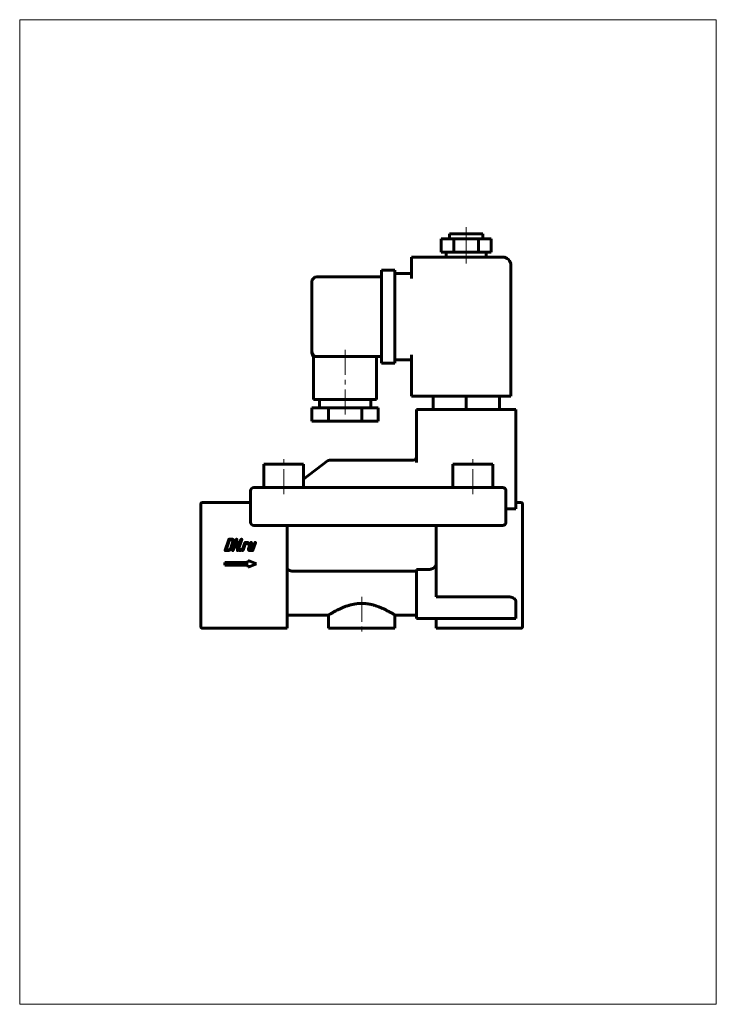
# Model space of a CAD drawing. Header units: millimetres. Extents: x 0 to 210, y 0 to 297.
import ezdxf

# ---------------------------------------------------------------- set-up
doc = ezdxf.new("R2010")
doc.units = ezdxf.units.MM
for name, pattern in [('K5LT_AXLED', [12, 7.5, -1.5, 1.5, -1.5]), ('K5LT_BASIC', [0]), ('K5LT_THIN', [0])]:
    doc.linetypes.add(name, pattern=pattern)
doc.layers.add('Системный слой (1)', color=7, linetype='Continuous', true_color=0x6c6c6c)

# ---------------------------------------------------------------- blocks, each defined once
blk = doc.blocks.new('U0')
at = {"layer": 'Системный слой (1)', "color": 150, "linetype": 'K5LT_BASIC', "lineweight": 60, "true_color": 0x0080ff}
for p, q in [((93.1, 117.41), (80.6, 117.41)), ((119.6, 117.41), (113.1, 117.41))]:
    blk.add_line(p, q, dxfattribs=at)
blk = doc.blocks.new('U1')
at = {"layer": 'Системный слой (1)', "color": 150, "linetype": 'K5LT_BASIC', "lineweight": 60, "true_color": 0x0080ff}
for q in [(88.1, 196.91), (88.1, 196.53), (88.1, 196.53), (88.1, 196.53), (88.1, 196.53)]:
    blk.add_line((88.1, 196.53), q, dxfattribs=at)
blk = doc.blocks.new('U2')
at = {"color": 7, "linetype": 'K5LT_THIN', "lineweight": 18}
for p, q in [((0, 0), (0, 297)), ((0, 297), (210, 297)), ((210, 297), (210, 0)), ((210, 0), (0, 0))]:
    blk.add_line(p, q, dxfattribs=at)

msp = doc.modelspace()

# ---------------------------------------------------------------- linework, layer by layer
at = {"layer": 'Системный слой (1)', "color": 150, "linetype": 'K5LT_BASIC', "lineweight": 60, "true_color": 0x0080ff}
for p, q in [((129.6, 232.41), (139.6, 232.41)), ((129.6, 230.91), (129.6, 232.41)), ((139.6, 230.91), (139.6, 232.41)), ((127.1, 226.91), (127.1, 230.91)), ((127.1, 230.91), (130.85, 230.91)), ((130.85, 230.91), (138.35, 230.91)), ((130.85, 226.91), (130.85, 230.91)), ((138.35, 230.91), (142.1, 230.91)), ((138.35, 226.91), (138.35, 230.91)), ((142.1, 226.91), (142.1, 230.91)), ((127.1, 226.91), (130.85, 226.91)), ((128.6, 225.41), (128.6, 226.91)), ((130.85, 226.91), (138.35, 226.91)), ((138.35, 226.91), (142.1, 226.91)), ((140.6, 225.41), (140.6, 226.91)), ((145.6, 225.41), (118.1, 225.41)), ((118.1, 222.91), (118.1, 225.41)), ((118.1, 218.91), (118.1, 222.91)), ((148.1, 183.41), (148.1, 222.91)), ((113.1, 221.41), (109.1, 221.41)), ((109.1, 218.91), (109.1, 221.41)), ((113.1, 221.41), (113.1, 218.91)), ((118.1, 220.41), (113.1, 220.41)), ((88.1, 196.91), (88.1, 217.91)), ((109.1, 219.41), (89.6, 219.41)), ((109.1, 195.91), (109.1, 218.91)), ((113.1, 195.91), (113.1, 218.91)), ((88.1, 196.53), (88.1, 196.91)), ((88.1, 196.78), (88.1, 196.65)), ((88.1, 196.53), (88.1, 196.53)), ((88.6, 195.41), (89.6, 195.41)), ((88.6, 195.41), (88.6, 182.41)), ((109.1, 195.41), (89.6, 195.41)), ((107.6, 195.41), (107.6, 182.41)), ((109.1, 193.41), (109.1, 195.91)), ((113.1, 193.41), (109.1, 193.41)), ((113.1, 195.91), (113.1, 193.41)), ((118.1, 194.41), (113.1, 194.41)), ((118.1, 183.41), (118.1, 195.91)), ((107.6, 182.41), (88.6, 182.41)), ((90.35, 182.41), (90.35, 179.91)), ((105.85, 182.41), (105.85, 179.91)), ((118.1, 183.41), (145.6, 183.41)), ((124.6, 183.41), (124.6, 179.41)), ((134.6, 183.41), (134.6, 179.41)), ((144.6, 183.41), (144.6, 179.41)), ((148.1, 183.41), (145.6, 183.41)), ((93.1, 179.91), (88.1, 179.91)), ((88.1, 179.91), (88.1, 175.91)), ((93.1, 179.91), (93.1, 175.91)), ((103.1, 179.91), (93.1, 179.91)), ((108.1, 179.91), (103.1, 179.91)), ((103.1, 179.91), (103.1, 175.91)), ((108.1, 179.91), (108.1, 175.91)), ((119.6, 179.41), (119.6, 163.47)), ((119.6, 179.41), (122.1, 179.41)), ((149.6, 179.41), (122.1, 179.41)), ((149.6, 179.41), (149.6, 149.41)), ((93.1, 175.91), (88.1, 175.91)), ((103.1, 175.91), (93.1, 175.91)), ((108.1, 175.91), (103.1, 175.91)), ((92.83, 163.92), (85.6, 158.41)), ((118.6, 164.12), (93.44, 164.12)), ((73.6, 155.91), (73.6, 162.91)), ((73.6, 162.91), (85.6, 162.91)), ((85.6, 155.91), (85.6, 162.91)), ((130.6, 162.91), (142.6, 162.91)), ((130.6, 155.91), (130.6, 162.91)), ((142.6, 155.91), (142.6, 162.91)), ((69.6, 145.41), (69.6, 154.91)), ((70.6, 155.91), (72.6, 155.91)), ((72.6, 155.91), (143.6, 155.91)), ((143.6, 155.91), (145.6, 155.91)), ((146.6, 154.91), (146.6, 145.41)), ((54.6, 150.76), (54.6, 150.91)), ((54.6, 150.76), (54.6, 147.35)), ((69.6, 151.41), (55.1, 151.41)), ((146.6, 149.41), (149.6, 149.41)), ((149.6, 151.41), (151.1, 151.41)), ((151.6, 150.91), (151.6, 150.76)), ((151.6, 150.76), (151.6, 147.35)), ((54.6, 147), (54.6, 147.35)), ((54.6, 147), (54.6, 124.67)), ((151.6, 147.35), (151.6, 147)), ((151.6, 147), (151.6, 124.67)), ((72.6, 144.41), (70.6, 144.41)), ((143.6, 144.41), (72.6, 144.41)), ((80.6, 144.41), (80.6, 124.67)), ((125.6, 144.41), (125.6, 124.67)), ((145.6, 144.41), (143.6, 144.41)), ((63, 140.18), (61.92, 136.99)), ((63.2, 140.06), (62.2, 137.11)), ((64.02, 140.3), (63.17, 140.3)), ((63.94, 140.06), (63.2, 140.06)), ((65.22, 140.18), (64.14, 136.99)), ((64.38, 136.99), (65.28, 139.62)), ((65.28, 139.62), (65.61, 136.94)), ((65.8, 137.55), (65.47, 140.23)), ((66.7, 140.18), (65.8, 137.55)), ((65.86, 136.99), (66.94, 140.18)), ((62, 136.87), (62.86, 136.87)), ((62.2, 137.11), (62.94, 137.11)), ((63.6, 137.6), (64.27, 139.57)), ((63.84, 137.6), (64.51, 139.57)), ((67.85, 139.2), (67.1, 136.99)), ((67.35, 136.99), (68.06, 139.08)), ((68.63, 139.32), (68.02, 139.32)), ((68.06, 139.08), (68.55, 139.08)), ((69.61, 139.2), (68.99, 137.36)), ((69.23, 137.36), (69.86, 139.2)), ((69.31, 136.87), (70.17, 136.87)), ((70.13, 137.11), (69.39, 137.11)), ((70.84, 139.2), (70.13, 137.11)), ((70.33, 136.99), (71.08, 139.2)), ((71.36, 132.85), (68.86, 133.85)), ((68.86, 133.85), (68.86, 133.23)), ((68.86, 133.23), (61.86, 133.23)), ((61.86, 133.23), (61.86, 132.48)), ((61.86, 132.48), (68.86, 132.48)), ((68.86, 131.85), (71.36, 132.85)), ((68.86, 132.48), (68.86, 131.85)), ((119.6, 131.18), (123.28, 131.18)), ((119.6, 131.18), (119.6, 116.41)), ((119.6, 130.65), (82.4, 130.65)), ((54.6, 124.24), (54.6, 124.67)), ((54.6, 124.24), (54.6, 113.99)), ((80.6, 124.67), (80.6, 123.8)), ((80.6, 123.8), (80.6, 113.41)), ((125.6, 123.8), (125.6, 124.67)), ((125.6, 123.8), (125.6, 122.94)), ((147.1, 122.94), (125.6, 122.94)), ((151.6, 124.67), (151.6, 124.24)), ((151.6, 124.24), (151.6, 113.99)), ((149.6, 121.49), (149.6, 116.41)), ((93.1, 117.41), (93.1, 113.41)), ((113.1, 117.41), (113.1, 113.41)), ((147.1, 116.41), (119.6, 116.41)), ((125.6, 116.41), (125.6, 113.41)), ((149.6, 116.41), (147.1, 116.41)), ((80.6, 113.41), (55.1, 113.41)), ((113.1, 113.41), (93.1, 113.41)), ((125.6, 113.41), (151.1, 113.41))]:
    msp.add_line(p, q, dxfattribs=at)
at = {"layer": 'Системный слой (1)', "color": 30, "linetype": 'K5LT_AXLED', "lineweight": 18, "true_color": 0xff8000}
for p, q in [((134.6, 228.91), (134.6, 234.41)), ((134.6, 223.41), (134.6, 228.91)), ((98.1, 197.41), (98.1, 177.91)), ((79.6, 153.91), (79.6, 164.91)), ((136.6, 153.91), (136.6, 164.91)), ((103.1, 122.92), (103.1, 111.41))]:
    msp.add_line(p, q, dxfattribs=at)
at = {"layer": 'Системный слой (1)', "color": 150, "linetype": 'K5LT_BASIC', "lineweight": 60, "true_color": 0x0080ff}
for centre, radius, start, end in [((145.6, 222.91), 2.5, 0, 90), ((89.6, 217.91), 1.5, 90, 180), ((89.6, 196.91), 1.5, 180, 223.6168), ((89.6, 196.91), 1.5, 180, 270), ((89.6, 196.53), 1.5, 180, 228.1897), ((93.44, 163.12), 1, 90, 127.2915), ((118.6, 165.12), 1, 270, 0), ((70.6, 154.91), 1, 90, 180), ((145.6, 154.91), 1, 0, 90), ((55.1, 150.91), 0.5, 90, 180), ((151.1, 150.91), 0.5, 0, 90), ((70.6, 145.41), 1, 180, 270), ((145.6, 145.41), 1, 270, 0)]:
    msp.add_arc(centre, radius, start, end, dxfattribs=at)
for points, knots in [([(88.1, 196.53), (88.1, 196.52), (88.1, 196.51), (88.1, 196.5), (88.1, 196.49), (88.1, 196.48), (88.1, 196.47), (88.1, 196.45), (88.1, 196.44), (88.1, 196.43), (88.1, 196.42), (88.1, 196.41)], [0, 0, 0, 0, 0.876026, 0.876026, 1.876026, 1.876026, 2.876026, 2.876026, 3.876026, 3.876026, 5, 5, 5, 5]), ([(88.1, 196.53), (88.1, 196.53), (88.1, 196.53), (88.1, 196.52), (88.1, 196.52), (88.1, 196.51), (88.1, 196.51), (88.1, 196.49), (88.1, 196.48), (88.1, 196.45), (88.1, 196.43), (88.11, 196.37), (88.11, 196.34), (88.13, 196.23), (88.14, 196.17), (88.18, 196.04), (88.2, 195.98), (88.26, 195.85), (88.29, 195.79), (88.36, 195.68), (88.4, 195.63), (88.44, 195.57), (88.45, 195.56), (88.47, 195.54), (88.48, 195.53), (88.51, 195.5), (88.52, 195.49), (88.54, 195.47), (88.55, 195.46), (88.56, 195.44), (88.57, 195.44), (88.58, 195.42), (88.59, 195.42), (88.6, 195.41)], [0.004748, 0.004748, 0.004748, 0.004748, 0.018993, 0.018993, 0.159079, 0.159079, 0.332402, 0.332402, 0.679049, 0.679049, 1.372343, 1.372343, 2.758931, 2.758931, 5.124437, 5.124437, 7.509409, 7.509409, 9.898652, 9.898652, 12.281611, 12.281611, 12.556139, 12.556139, 13.277107, 13.277107, 13.844969, 13.844969, 14.292237, 14.292237, 14.644523, 14.644523, 14.996808, 14.996808, 14.996808, 14.996808]), ([(82.4, 130.65), (82.38, 130.65), (82.35, 130.65), (82.3, 130.65), (82.26, 130.66), (82.21, 130.66), (82.17, 130.66), (82.12, 130.67), (82.07, 130.67), (82.03, 130.68), (81.98, 130.68), (81.94, 130.69), (81.89, 130.7), (81.85, 130.71), (81.8, 130.72), (81.75, 130.73), (81.71, 130.75), (81.66, 130.76), (81.61, 130.78), (81.56, 130.8), (81.5, 130.82), (81.43, 130.85), (81.35, 130.89), (81.29, 130.93), (81.23, 130.96), (81.18, 130.99), (81.13, 131.02), (81.07, 131.07), (81.01, 131.12), (80.95, 131.16), (80.91, 131.2), (80.88, 131.23), (80.85, 131.26), (80.82, 131.29), (80.78, 131.33), (80.74, 131.37), (80.7, 131.42), (80.67, 131.47), (80.64, 131.51), (80.62, 131.54), (80.6, 131.56), (80.6, 131.57)], [0, 0, 0, 0, 0.022083, 0.044104, 0.066075, 0.08799, 0.109887, 0.131791, 0.15371, 0.175637, 0.197567, 0.219584, 0.241684, 0.263945, 0.286283, 0.308834, 0.331527, 0.354432, 0.377415, 0.40307, 0.431324, 0.472251, 0.512988, 0.553501, 0.58087, 0.605452, 0.634221, 0.669512, 0.711169, 0.745181, 0.771962, 0.791447, 0.810718, 0.831368, 0.853602, 0.884822, 0.915526, 0.945695, 0.965882, 0.983989, 1, 1, 1, 1]), ([(123.28, 131.18), (123.3, 131.18), (123.35, 131.18), (123.41, 131.18), (123.46, 131.18), (123.52, 131.19), (123.61, 131.2), (123.67, 131.2), (123.72, 131.21), (123.77, 131.22), (123.84, 131.23), (123.91, 131.25), (123.99, 131.26), (124.06, 131.28), (124.13, 131.3), (124.2, 131.32), (124.26, 131.35), (124.32, 131.37), (124.38, 131.4), (124.44, 131.42), (124.5, 131.45), (124.55, 131.48), (124.6, 131.51), (124.65, 131.54), (124.7, 131.57), (124.75, 131.6), (124.8, 131.63), (124.84, 131.67), (124.88, 131.7), (124.91, 131.73), (124.95, 131.76), (125, 131.8), (125.04, 131.84), (125.07, 131.88), (125.11, 131.91), (125.15, 131.95), (125.18, 131.99), (125.22, 132.04), (125.25, 132.08), (125.28, 132.13), (125.31, 132.17), (125.35, 132.22), (125.38, 132.27), (125.41, 132.32), (125.43, 132.37), (125.46, 132.43), (125.49, 132.48), (125.51, 132.54), (125.54, 132.6), (125.56, 132.65), (125.57, 132.7), (125.59, 132.74), (125.59, 132.76), (125.6, 132.77)], [0, 0, 0, 0, 0.027624, 0.047692, 0.054969, 0.082058, 0.108742, 0.135248, 0.142274, 0.161265, 0.186962, 0.21221, 0.237324, 0.261828, 0.285866, 0.309114, 0.332046, 0.354143, 0.375719, 0.39658, 0.417242, 0.437283, 0.456906, 0.475874, 0.494618, 0.512862, 0.530835, 0.554358, 0.568185, 0.577808, 0.601188, 0.618687, 0.636196, 0.653774, 0.671412, 0.68916, 0.706957, 0.724985, 0.743192, 0.761707, 0.780349, 0.799333, 0.818534, 0.838026, 0.857606, 0.877439, 0.897448, 0.917718, 0.938064, 0.958596, 0.979238, 0.986815, 1, 1, 1, 1]), ([(113.1, 117.41), (113.1, 117.41), (113.1, 117.41), (113.08, 117.42), (113.01, 117.46), (112.91, 117.53), (112.76, 117.62), (112.53, 117.76), (112.23, 117.94), (111.89, 118.13), (111.58, 118.31), (111.3, 118.47), (110.99, 118.64), (110.62, 118.83), (110.19, 119.05), (109.77, 119.25), (109.37, 119.43), (108.96, 119.62), (108.49, 119.81), (107.96, 120.01), (107.46, 120.18), (106.99, 120.33), (106.57, 120.45), (106.14, 120.56), (105.69, 120.66), (105.25, 120.74), (104.79, 120.81), (104.34, 120.86), (103.88, 120.9), (103.47, 120.92), (103.17, 120.92), (102.87, 120.92), (102.54, 120.91), (102.06, 120.88), (101.55, 120.83), (101.01, 120.75), (100.48, 120.65), (99.96, 120.53), (99.44, 120.4), (98.97, 120.26), (98.54, 120.11), (98.15, 119.98), (97.76, 119.83), (97.37, 119.67), (96.99, 119.51), (96.58, 119.32), (96.11, 119.1), (95.6, 118.84), (95.13, 118.6), (94.77, 118.4), (94.48, 118.24), (94.23, 118.09), (93.97, 117.94), (93.74, 117.8), (93.54, 117.68), (93.38, 117.59), (93.25, 117.5), (93.16, 117.45), (93.11, 117.42), (93.1, 117.41), (93.1, 117.41)], [0.4999912, 0.4999912, 0.4999912, 0.4999912, 0.502039, 0.511658, 0.5212575, 0.5308441, 0.5403883, 0.5522671, 0.5665827, 0.5786215, 0.5884102, 0.5959309, 0.6035349, 0.6138298, 0.6241498, 0.6344869, 0.642218, 0.6499237, 0.6600469, 0.6700727, 0.6799982, 0.6873437, 0.6946495, 0.7019109, 0.7091669, 0.716398, 0.723609, 0.7307794, 0.737931, 0.744967, 0.7499912, 0.7519005, 0.7586621, 0.765343, 0.7739968, 0.7825773, 0.7910868, 0.7997382, 0.8085219, 0.817441, 0.824407, 0.8315489, 0.8389798, 0.8465237, 0.8542566, 0.8620572, 0.8724787, 0.8854049, 0.8982943, 0.9086, 0.9163243, 0.924013, 0.9340969, 0.943899, 0.9534218, 0.962176, 0.9721096, 0.982788, 0.9918315, 1, 1, 1, 1])]:
    msp.add_open_spline(points, degree=3, knots=knots, dxfattribs=at)
for points in [[(63.17, 140.3), (63.04, 140.3), (63, 140.18)], [(64.24, 139.91), (64.14, 140.06), (63.94, 140.06)], [(64.47, 140.09), (64.33, 140.3), (64.02, 140.3)], [(64.27, 139.57), (64.33, 139.77), (64.24, 139.91)], [(64.51, 139.57), (64.62, 139.87), (64.47, 140.09)], [(65.38, 140.3), (65.26, 140.3), (65.22, 140.18)], [(65.47, 140.23), (65.47, 140.3), (65.38, 140.3)], [(66.86, 140.3), (66.74, 140.3), (66.7, 140.18)], [(66.94, 140.18), (66.98, 140.3), (66.86, 140.3)], [(61.92, 136.99), (61.87, 136.87), (62, 136.87)], [(62.86, 136.87), (63.16, 136.87), (63.45, 137.08)], [(62.94, 137.11), (63.14, 137.11), (63.34, 137.26)], [(63.34, 137.26), (63.53, 137.4), (63.6, 137.6)], [(63.45, 137.08), (63.74, 137.3), (63.84, 137.6)], [(64.14, 136.99), (64.1, 136.87), (64.22, 136.87)], [(64.22, 136.87), (64.34, 136.87), (64.38, 136.99)], [(65.61, 136.94), (65.62, 136.87), (65.69, 136.87)], [(65.69, 136.87), (65.82, 136.87), (65.86, 136.99)], [(66.32, 137.05), (66.26, 136.87), (66.44, 136.87)], [(66.57, 137.23), (66.38, 137.23), (66.32, 137.05)], [(66.44, 136.87), (66.63, 136.87), (66.69, 137.05)], [(66.69, 137.05), (66.75, 137.23), (66.57, 137.23)], [(67.1, 136.99), (67.06, 136.87), (67.18, 136.87)], [(67.18, 136.87), (67.31, 136.87), (67.35, 136.99)], [(68.02, 139.32), (67.89, 139.32), (67.85, 139.2)], [(68.55, 139.08), (68.69, 139.08), (68.72, 138.95)], [(68.9, 139.23), (68.79, 139.32), (68.63, 139.32)], [(68.72, 138.95), (68.76, 138.82), (68.82, 138.82)], [(68.82, 138.82), (68.95, 138.82), (68.99, 138.94)], [(68.99, 138.98), (69, 139.13), (68.9, 139.23)], [(68.99, 137.36), (68.92, 137.15), (69.01, 137.01)], [(68.99, 138.94), (68.99, 138.96), (68.99, 138.98)], [(69.01, 137.01), (69.11, 136.87), (69.31, 136.87)], [(69.25, 137.18), (69.2, 137.26), (69.23, 137.36)], [(69.39, 137.11), (69.29, 137.11), (69.25, 137.18)], [(69.78, 139.32), (69.65, 139.32), (69.61, 139.2)], [(69.86, 139.2), (69.9, 139.32), (69.78, 139.32)], [(70.17, 136.87), (70.29, 136.87), (70.33, 136.99)], [(71, 139.32), (70.88, 139.32), (70.84, 139.2)], [(71.08, 139.2), (71.13, 139.32), (71, 139.32)]]:
    msp.add_open_spline(points, degree=2, dxfattribs=at)
for points in [[(149.6, 121.49), (149.6, 122.34), (148.56, 122.94), (147.1, 122.94)], [(55.1, 113.41), (54.8, 113.41), (54.6, 113.65), (54.6, 113.99)], [(151.1, 113.41), (151.39, 113.41), (151.6, 113.65), (151.6, 113.99)]]:
    msp.add_rational_spline(points, [1, 0.804737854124, 0.804737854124, 1], degree=3, dxfattribs=at)

# ---------------------------------------------------------------- block references
msp.add_blockref('U2', (0, 0))
at = {"layer": 'Системный слой (1)'}
for name in ['U1', 'U0']:
    msp.add_blockref(name, (0, 0), dxfattribs=at)

doc.saveas('drawing.dxf')
